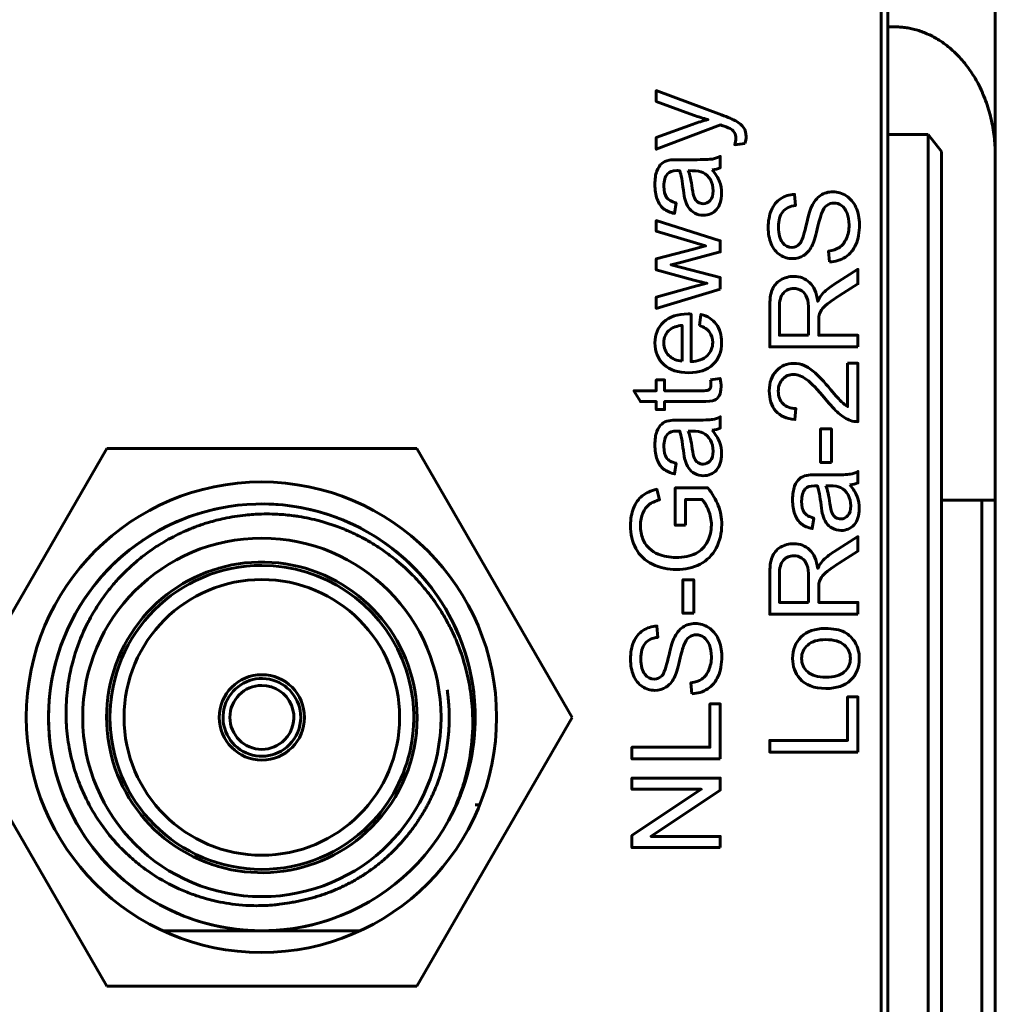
# Model space of a CAD drawing. Header units: millimetres. Extents: x -14 to 16, y -52 to 56.
# Tile 7 of 8: x 1 to 16, y 21 to 35. Entities that reach past the tile are written whole.
import ezdxf

# ---------------------------------------------------------------- set-up
doc = ezdxf.new("R2010")
doc.units = ezdxf.units.MM
doc.linetypes.add('K5LT_BASIC', pattern=[0])

# ---------------------------------------------------------------- blocks, each defined once
blk = doc.blocks.new('U0')
at = {"color": 150, "linetype": 'K5LT_BASIC', "lineweight": 60, "true_color": 0x0080ff}
for p, q in [((2.284, 29.101), (-0.026, 25.101)), ((6.902, 29.101), (2.284, 29.101)), ((9.212, 25.101), (6.902, 29.101)), ((-0.026, 25.101), (2.284, 21.101)), ((6.902, 21.101), (9.212, 25.101)), ((2.284, 21.101), (6.902, 21.101))]:
    blk.add_line(p, q, dxfattribs=at)

msp = doc.modelspace()

# ---------------------------------------------------------------- linework, layer by layer
at = {"color": 150, "linetype": 'K5LT_BASIC', "lineweight": 60, "true_color": 0x0080ff}
for p, q in [((13.91, 40.253), (13.91, 35.374)), ((15.51, 39.809), (15.51, 33.454)), ((13.81, 16.453), (13.81, 38.853)), ((14.01, 35.374), (13.91, 35.374)), ((13.91, 35.374), (13.91, 33.774)), ((14.51, 33.774), (13.91, 33.774)), ((13.91, 16.453), (13.91, 33.774)), ((14.51, 33.774), (14.51, 13.553)), ((14.71, 33.518), (14.51, 33.774)), ((14.71, 13.245), (14.71, 33.518)), ((15.51, 28.334), (15.51, 33.454)), ((14.71, 28.334), (15.31, 28.334)), ((15.31, 28.334), (15.31, -24.227)), ((15.51, 28.334), (15.31, 28.334)), ((15.51, 28.334), (15.51, -24.227)), ((7.768, 23.801), (7.835, 23.801)), ((3.12, 21.926), (4.586, 21.926)), ((4.6, 21.926), (6.054, 21.926))]:
    msp.add_line(p, q, dxfattribs=at)
for centre, radius in [((4.587, 25.103), 3.5), ((4.587, 25.103), 3.5), ((4.593, 25.101), 2.667), ((4.593, 25.101), 0.635)]:
    msp.add_circle(centre, radius, dxfattribs=at)
for radius, start, end in [(3.175, 331.0539, 286.0891), (3.175, 331.0537, 90.0393), (3.175, 100.364, 248.5714), (3.175, 114.2734, 137.1429), (3.175, 123.7588, 142.0356), (3.175, 359.8705, 54.6605), (2.311, 0, 315), (2.261, 90, 270), (2.261, 315, 90), (2.051, 90, 270), (2.051, 270, 90), (0.578, 0, 315), (0.476, 90, 270), (0.476, 315, 90), (0.578, 315, 0), (2.311, 315, 0), (0.476, 270, 315), (2.261, 270, 315), (3.175, 286.0891, 331.0538), (3.175, 248.5714, 260.1086), (3.175, 261.9554, 288.2833), (3.175, 261.9553, 268.0639), (3.175, 261.9555, 267.639), (3.175, 273.8759, 275.9823)]:
    msp.add_arc((4.593, 25.101), radius, start, end, dxfattribs=at)
msp.add_rational_spline([(14.01, 35.374), (14.889, 35.374), (15.51, 34.579), (15.51, 33.454)], [1, 0.804737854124, 0.804737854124, 1], degree=3, dxfattribs=at)
for points, knots in [([(11.782, 33.639), (11.782, 33.639), (11.632, 33.62), (11.632, 33.62), (11.642, 33.656), (11.647, 33.686), (11.647, 33.713), (11.647, 33.749), (11.641, 33.778), (11.629, 33.799), (11.617, 33.821), (11.6, 33.838), (11.579, 33.852), (11.562, 33.862), (11.522, 33.879), (11.458, 33.901), (11.449, 33.904), (11.436, 33.909), (11.419, 33.916), (11.419, 33.916), (10.463, 33.554), (10.463, 33.554), (10.463, 33.727), (10.463, 33.727), (11.013, 33.926), (11.013, 33.926), (11.083, 33.952), (11.156, 33.974), (11.233, 33.995), (11.161, 34.014), (11.089, 34.036), (11.019, 34.061), (11.019, 34.061), (10.463, 34.264), (10.463, 34.264), (10.463, 34.425), (10.463, 34.425), (11.432, 34.066), (11.432, 34.066), (11.536, 34.027), (11.608, 33.996), (11.647, 33.975), (11.7, 33.946), (11.739, 33.913), (11.764, 33.876), (11.789, 33.839), (11.801, 33.794), (11.801, 33.743), (11.801, 33.712), (11.794, 33.677), (11.782, 33.639)], [0, 0, 0, 0, 0.055556, 0.055556, 0.055556, 0.111111, 0.111111, 0.111111, 0.166667, 0.166667, 0.166667, 0.222222, 0.222222, 0.222222, 0.277778, 0.277778, 0.277778, 0.333333, 0.333333, 0.333333, 0.388889, 0.388889, 0.444444, 0.444444, 0.5, 0.5, 0.5, 0.555556, 0.555556, 0.555556, 0.611111, 0.611111, 0.611111, 0.666667, 0.666667, 0.722222, 0.722222, 0.777778, 0.777778, 0.777778, 0.833333, 0.833333, 0.833333, 0.888889, 0.888889, 0.888889, 0.944444, 0.944444, 0.944444, 1, 1, 1, 1]), ([(11.296, 33.248), (11.347, 33.188), (11.383, 33.13), (11.404, 33.075), (11.425, 33.019), (11.436, 32.96), (11.436, 32.896), (11.436, 32.792), (11.41, 32.712), (11.359, 32.655), (11.309, 32.599), (11.244, 32.571), (11.164, 32.571), (11.118, 32.571), (11.075, 32.582), (11.037, 32.603), (10.998, 32.624), (10.968, 32.652), (10.944, 32.686), (10.921, 32.721), (10.903, 32.759), (10.892, 32.802), (10.883, 32.834), (10.875, 32.882), (10.867, 32.946), (10.852, 33.076), (10.833, 33.173), (10.812, 33.234), (10.79, 33.235), (10.776, 33.235), (10.77, 33.235), (10.705, 33.235), (10.659, 33.22), (10.632, 33.189), (10.595, 33.148), (10.577, 33.086), (10.577, 33.005), (10.577, 32.929), (10.591, 32.873), (10.617, 32.837), (10.644, 32.8), (10.691, 32.774), (10.759, 32.756), (10.759, 32.756), (10.737, 32.598), (10.737, 32.598), (10.669, 32.613), (10.615, 32.636), (10.531, 32.702), (10.5, 32.75), (10.477, 32.812), (10.455, 32.874), (10.443, 32.947), (10.443, 33.029), (10.443, 33.11), (10.453, 33.177), (10.472, 33.228), (10.491, 33.278), (10.515, 33.316), (10.544, 33.34), (10.573, 33.364), (10.61, 33.38), (10.654, 33.39), (10.682, 33.395), (10.731, 33.398), (10.803, 33.398), (10.803, 33.398), (11.017, 33.398), (11.017, 33.398), (11.166, 33.398), (11.261, 33.402), (11.301, 33.408), (11.341, 33.415), (11.379, 33.428), (11.416, 33.448), (11.416, 33.448), (11.416, 33.279), (11.416, 33.279), (11.382, 33.263), (11.342, 33.252), (11.296, 33.248)], [0, 0, 0, 0, 0.037037, 0.037037, 0.037037, 0.074074, 0.074074, 0.074074, 0.111111, 0.111111, 0.111111, 0.148148, 0.148148, 0.148148, 0.185185, 0.185185, 0.185185, 0.222222, 0.222222, 0.222222, 0.259259, 0.259259, 0.259259, 0.296296, 0.296296, 0.296296, 0.333333, 0.333333, 0.333333, 0.37037, 0.37037, 0.37037, 0.407407, 0.407407, 0.407407, 0.444444, 0.444444, 0.444444, 0.481481, 0.481481, 0.481481, 0.518519, 0.518519, 0.518519, 0.555556, 0.555556, 0.555556, 0.592593, 0.592593, 0.62963, 0.62963, 0.62963, 0.666667, 0.666667, 0.666667, 0.703704, 0.703704, 0.703704, 0.740741, 0.740741, 0.740741, 0.777778, 0.777778, 0.777778, 0.814815, 0.814815, 0.814815, 0.851852, 0.851852, 0.851852, 0.888889, 0.888889, 0.888889, 0.925926, 0.925926, 0.925926, 0.962963, 0.962963, 0.962963, 1, 1, 1, 1]), ([(10.939, 33.235), (10.962, 33.176), (10.983, 33.088), (10.999, 32.971), (11.009, 32.904), (11.019, 32.857), (11.043, 32.802), (11.061, 32.781), (11.083, 32.766), (11.106, 32.751), (11.132, 32.743), (11.16, 32.743), (11.202, 32.743), (11.238, 32.76), (11.295, 32.825), (11.309, 32.873), (11.309, 32.935), (11.309, 32.997), (11.296, 33.053), (11.269, 33.101), (11.242, 33.15), (11.205, 33.185), (11.158, 33.208), (11.121, 33.225), (11.068, 33.234), (10.997, 33.234), (10.997, 33.234), (10.939, 33.235), (10.939, 33.235)], [0, 0, 0, 0, 0.1, 0.1, 0.1, 0.2, 0.2, 0.3, 0.3, 0.3, 0.4, 0.4, 0.4, 0.5, 0.5, 0.6, 0.6, 0.6, 0.7, 0.7, 0.7, 0.8, 0.8, 0.8, 0.9, 0.9, 0.9, 1, 1, 1, 1]), ([(13.043, 31.876), (13.043, 31.876), (13.028, 32.039), (13.028, 32.039), (13.094, 32.047), (13.149, 32.065), (13.191, 32.094), (13.233, 32.122), (13.267, 32.166), (13.294, 32.226), (13.32, 32.285), (13.333, 32.353), (13.333, 32.427), (13.333, 32.494), (13.323, 32.552), (13.303, 32.603), (13.283, 32.653), (13.256, 32.691), (13.222, 32.716), (13.187, 32.741), (13.149, 32.753), (13.109, 32.753), (13.068, 32.753), (13.032, 32.741), (13.001, 32.717), (12.971, 32.693), (12.945, 32.654), (12.924, 32.599), (12.911, 32.564), (12.889, 32.486), (12.86, 32.365), (12.831, 32.244), (12.804, 32.16), (12.778, 32.112), (12.745, 32.049), (12.704, 32.003), (12.656, 31.972), (12.607, 31.941), (12.552, 31.926), (12.492, 31.926), (12.425, 31.926), (12.363, 31.945), (12.306, 31.982), (12.248, 32.02), (12.204, 32.075), (12.174, 32.147), (12.144, 32.219), (12.13, 32.3), (12.13, 32.388), (12.13, 32.485), (12.145, 32.571), (12.177, 32.645), (12.208, 32.72), (12.254, 32.777), (12.315, 32.817), (12.376, 32.857), (12.445, 32.878), (12.522, 32.881), (12.522, 32.881), (12.535, 32.715), (12.535, 32.715), (12.452, 32.706), (12.389, 32.675), (12.347, 32.624), (12.305, 32.572), (12.284, 32.496), (12.284, 32.395), (12.284, 32.29), (12.303, 32.213), (12.341, 32.165), (12.38, 32.117), (12.426, 32.093), (12.481, 32.093), (12.528, 32.093), (12.567, 32.11), (12.597, 32.144), (12.628, 32.177), (12.659, 32.265), (12.691, 32.406), (12.723, 32.547), (12.751, 32.644), (12.775, 32.697), (12.81, 32.773), (12.854, 32.829), (12.908, 32.866), (12.962, 32.902), (13.024, 32.92), (13.094, 32.92), (13.164, 32.92), (13.23, 32.9), (13.292, 32.86), (13.353, 32.82), (13.401, 32.763), (13.436, 32.688), (13.47, 32.613), (13.487, 32.529), (13.487, 32.435), (13.487, 32.316), (13.47, 32.217), (13.435, 32.137), (13.4, 32.057), (13.348, 31.994), (13.279, 31.948), (13.209, 31.903), (13.131, 31.879), (13.043, 31.876)], [0, 0, 0, 0, 0.028571, 0.028571, 0.028571, 0.057143, 0.057143, 0.057143, 0.085714, 0.085714, 0.085714, 0.114286, 0.114286, 0.114286, 0.142857, 0.142857, 0.142857, 0.171429, 0.171429, 0.171429, 0.2, 0.2, 0.2, 0.228571, 0.228571, 0.228571, 0.257143, 0.257143, 0.257143, 0.285714, 0.285714, 0.285714, 0.314286, 0.314286, 0.314286, 0.342857, 0.342857, 0.342857, 0.371429, 0.371429, 0.371429, 0.4, 0.4, 0.4, 0.428571, 0.428571, 0.428571, 0.457143, 0.457143, 0.457143, 0.485714, 0.485714, 0.485714, 0.514286, 0.514286, 0.514286, 0.542857, 0.542857, 0.542857, 0.571429, 0.571429, 0.571429, 0.6, 0.6, 0.6, 0.628571, 0.628571, 0.628571, 0.657143, 0.657143, 0.657143, 0.685714, 0.685714, 0.685714, 0.714286, 0.714286, 0.714286, 0.742857, 0.742857, 0.742857, 0.771429, 0.771429, 0.771429, 0.8, 0.8, 0.8, 0.828571, 0.828571, 0.828571, 0.857143, 0.857143, 0.857143, 0.885714, 0.885714, 0.885714, 0.914286, 0.914286, 0.914286, 0.942857, 0.942857, 0.942857, 0.971429, 0.971429, 0.971429, 1, 1, 1, 1]), ([(11.416, 31.473), (11.416, 31.473), (10.463, 31.185), (10.463, 31.185), (10.463, 31.354), (10.463, 31.354), (11.013, 31.505), (11.013, 31.505), (11.218, 31.559), (11.218, 31.559), (11.207, 31.561), (11.142, 31.578), (11.021, 31.608), (11.021, 31.608), (10.463, 31.759), (10.463, 31.759), (10.463, 31.925), (10.463, 31.925), (11.016, 32.068), (11.016, 32.068), (11.198, 32.115), (11.198, 32.115), (11.014, 32.17), (11.014, 32.17), (10.463, 32.334), (10.463, 32.334), (10.463, 32.491), (10.463, 32.491), (11.416, 32.192), (11.416, 32.192), (11.416, 32.025), (11.416, 32.025), (10.846, 31.874), (10.846, 31.874), (10.683, 31.836), (10.683, 31.836), (11.416, 31.643), (11.416, 31.643), (11.416, 31.473), (11.416, 31.473)], [0, 0, 0, 0, 0.055556, 0.055556, 0.111111, 0.111111, 0.166667, 0.166667, 0.222222, 0.222222, 0.222222, 0.277778, 0.277778, 0.277778, 0.333333, 0.333333, 0.388889, 0.388889, 0.444444, 0.444444, 0.5, 0.5, 0.555556, 0.555556, 0.611111, 0.611111, 0.666667, 0.666667, 0.722222, 0.722222, 0.777778, 0.777778, 0.833333, 0.833333, 0.888889, 0.888889, 0.944444, 0.944444, 1, 1, 1, 1]), ([(13.465, 30.612), (13.465, 30.612), (12.152, 30.612), (12.152, 30.612), (12.152, 31.194), (12.152, 31.194), (12.152, 31.311), (12.163, 31.4), (12.187, 31.461), (12.211, 31.522), (12.252, 31.571), (12.371, 31.643), (12.437, 31.661), (12.51, 31.661), (12.603, 31.661), (12.681, 31.631), (12.809, 31.511), (12.85, 31.418), (12.867, 31.292), (12.889, 31.338), (12.911, 31.373), (12.932, 31.397), (12.979, 31.447), (13.037, 31.495), (13.107, 31.54), (13.107, 31.54), (13.465, 31.767), (13.465, 31.767), (13.465, 31.55), (13.465, 31.55), (13.192, 31.377), (13.192, 31.377), (13.112, 31.326), (13.052, 31.284), (13.01, 31.252), (12.968, 31.219), (12.939, 31.189), (12.923, 31.163), (12.906, 31.138), (12.894, 31.111), (12.888, 31.084), (12.884, 31.065), (12.882, 31.032), (12.882, 30.988), (12.882, 30.988), (12.882, 30.786), (12.882, 30.786), (13.465, 30.786), (13.465, 30.786), (13.465, 30.612), (13.465, 30.612)], [0, 0, 0, 0, 0.052632, 0.052632, 0.105263, 0.105263, 0.105263, 0.157895, 0.157895, 0.157895, 0.210526, 0.210526, 0.263158, 0.263158, 0.263158, 0.315789, 0.315789, 0.368421, 0.368421, 0.368421, 0.421053, 0.421053, 0.421053, 0.473684, 0.473684, 0.473684, 0.526316, 0.526316, 0.578947, 0.578947, 0.631579, 0.631579, 0.631579, 0.684211, 0.684211, 0.684211, 0.736842, 0.736842, 0.736842, 0.789474, 0.789474, 0.789474, 0.842105, 0.842105, 0.842105, 0.894737, 0.894737, 0.947368, 0.947368, 1, 1, 1, 1]), ([(12.731, 30.786), (12.731, 30.786), (12.731, 31.159), (12.731, 31.159), (12.731, 31.239), (12.723, 31.301), (12.706, 31.345), (12.69, 31.39), (12.664, 31.424), (12.628, 31.447), (12.591, 31.47), (12.552, 31.482), (12.51, 31.482), (12.448, 31.482), (12.396, 31.459), (12.356, 31.414), (12.316, 31.369), (12.296, 31.298), (12.296, 31.202), (12.296, 31.202), (12.296, 30.786), (12.296, 30.786), (12.731, 30.786), (12.731, 30.786)], [0, 0, 0, 0, 0.125, 0.125, 0.125, 0.25, 0.25, 0.25, 0.375, 0.375, 0.375, 0.5, 0.5, 0.5, 0.625, 0.625, 0.625, 0.75, 0.75, 0.75, 0.875, 0.875, 1, 1, 1, 1]), ([(11.107, 30.93), (11.107, 30.93), (11.129, 31.097), (11.129, 31.097), (11.226, 31.071), (11.302, 31.023), (11.355, 30.952), (11.409, 30.881), (11.436, 30.79), (11.436, 30.68), (11.436, 30.541), (11.393, 30.431), (11.307, 30.35), (11.222, 30.268), (11.102, 30.228), (10.947, 30.228), (10.788, 30.228), (10.664, 30.269), (10.576, 30.351), (10.487, 30.433), (10.443, 30.54), (10.443, 30.671), (10.443, 30.798), (10.486, 30.902), (10.659, 31.062), (10.781, 31.103), (10.938, 31.103), (10.947, 31.103), (10.962, 31.103), (10.981, 31.102), (10.981, 31.102), (10.981, 30.393), (10.981, 30.393), (11.085, 30.399), (11.165, 30.428), (11.221, 30.482), (11.276, 30.534), (11.304, 30.601), (11.304, 30.68), (11.304, 30.739), (11.288, 30.789), (11.257, 30.831), (11.226, 30.873), (11.176, 30.906), (11.107, 30.93)], [0, 0, 0, 0, 0.066667, 0.066667, 0.066667, 0.133333, 0.133333, 0.133333, 0.2, 0.2, 0.2, 0.266667, 0.266667, 0.266667, 0.333333, 0.333333, 0.333333, 0.4, 0.4, 0.4, 0.466667, 0.466667, 0.466667, 0.533333, 0.533333, 0.6, 0.6, 0.6, 0.666667, 0.666667, 0.666667, 0.733333, 0.733333, 0.733333, 0.8, 0.8, 0.8, 0.866667, 0.866667, 0.866667, 0.933333, 0.933333, 0.933333, 1, 1, 1, 1]), ([(10.849, 30.402), (10.849, 30.402), (10.849, 30.932), (10.849, 30.932), (10.769, 30.925), (10.709, 30.905), (10.669, 30.871), (10.607, 30.82), (10.575, 30.754), (10.575, 30.672), (10.575, 30.598), (10.6, 30.536), (10.65, 30.486), (10.699, 30.435), (10.766, 30.408), (10.849, 30.402)], [0, 0, 0, 0, 0.2, 0.2, 0.2, 0.4, 0.4, 0.4, 0.6, 0.6, 0.6, 0.8, 0.8, 0.8, 1, 1, 1, 1]), ([(13.311, 30.37), (13.311, 30.37), (13.465, 30.37), (13.465, 30.37), (13.465, 29.5), (13.465, 29.5), (13.426, 29.499), (13.389, 29.505), (13.353, 29.519), (13.294, 29.541), (13.235, 29.577), (13.178, 29.626), (13.121, 29.676), (13.055, 29.746), (12.98, 29.837), (12.863, 29.98), (12.77, 30.076), (12.702, 30.127), (12.633, 30.177), (12.569, 30.203), (12.507, 30.203), (12.443, 30.203), (12.39, 30.18), (12.346, 30.134), (12.302, 30.088), (12.28, 30.028), (12.28, 29.954), (12.28, 29.877), (12.303, 29.814), (12.35, 29.767), (12.396, 29.721), (12.46, 29.697), (12.542, 29.696), (12.542, 29.696), (12.526, 29.531), (12.526, 29.531), (12.402, 29.543), (12.308, 29.585), (12.243, 29.659), (12.178, 29.734), (12.146, 29.833), (12.146, 29.958), (12.146, 30.084), (12.181, 30.184), (12.251, 30.257), (12.321, 30.331), (12.408, 30.368), (12.511, 30.368), (12.564, 30.368), (12.615, 30.357), (12.666, 30.335), (12.717, 30.314), (12.771, 30.278), (12.827, 30.228), (12.883, 30.178), (12.96, 30.095), (13.058, 29.98), (13.139, 29.883), (13.194, 29.821), (13.223, 29.793), (13.252, 29.766), (13.282, 29.743), (13.311, 29.725), (13.311, 29.725), (13.311, 30.37), (13.311, 30.37)], [0, 0, 0, 0, 0.045455, 0.045455, 0.090909, 0.090909, 0.090909, 0.136364, 0.136364, 0.136364, 0.181818, 0.181818, 0.181818, 0.227273, 0.227273, 0.227273, 0.272727, 0.272727, 0.272727, 0.318182, 0.318182, 0.318182, 0.363636, 0.363636, 0.363636, 0.409091, 0.409091, 0.409091, 0.454545, 0.454545, 0.454545, 0.5, 0.5, 0.5, 0.545455, 0.545455, 0.545455, 0.590909, 0.590909, 0.590909, 0.636364, 0.636364, 0.636364, 0.681818, 0.681818, 0.681818, 0.727273, 0.727273, 0.727273, 0.772727, 0.772727, 0.772727, 0.818182, 0.818182, 0.818182, 0.863636, 0.863636, 0.863636, 0.909091, 0.909091, 0.909091, 0.954545, 0.954545, 0.954545, 1, 1, 1, 1]), ([(11.272, 30.122), (11.272, 30.122), (11.414, 30.144), (11.414, 30.144), (11.424, 30.098), (11.428, 30.058), (11.428, 30.022), (11.428, 29.964), (11.419, 29.919), (11.401, 29.886), (11.382, 29.854), (11.358, 29.832), (11.328, 29.818), (11.297, 29.805), (11.234, 29.799), (11.137, 29.799), (11.137, 29.799), (10.588, 29.799), (10.588, 29.799), (10.588, 29.68), (10.588, 29.68), (10.463, 29.68), (10.463, 29.68), (10.463, 29.799), (10.463, 29.799), (10.228, 29.799), (10.228, 29.799), (10.131, 29.96), (10.131, 29.96), (10.463, 29.96), (10.463, 29.96), (10.463, 30.122), (10.463, 30.122), (10.588, 30.122), (10.588, 30.122), (10.588, 29.96), (10.588, 29.96), (11.146, 29.96), (11.146, 29.96), (11.192, 29.96), (11.222, 29.963), (11.235, 29.969), (11.248, 29.974), (11.259, 29.983), (11.266, 29.996), (11.274, 30.009), (11.278, 30.028), (11.278, 30.051), (11.278, 30.069), (11.276, 30.093), (11.272, 30.122)], [0, 0, 0, 0, 0.05, 0.05, 0.05, 0.1, 0.1, 0.1, 0.15, 0.15, 0.15, 0.2, 0.2, 0.2, 0.25, 0.25, 0.25, 0.3, 0.3, 0.35, 0.35, 0.4, 0.4, 0.45, 0.45, 0.5, 0.5, 0.55, 0.55, 0.6, 0.6, 0.65, 0.65, 0.7, 0.7, 0.75, 0.75, 0.8, 0.8, 0.8, 0.85, 0.85, 0.85, 0.9, 0.9, 0.9, 0.95, 0.95, 0.95, 1, 1, 1, 1]), ([(11.296, 29.373), (11.347, 29.313), (11.383, 29.255), (11.404, 29.2), (11.425, 29.145), (11.436, 29.085), (11.436, 29.022), (11.436, 28.917), (11.41, 28.837), (11.359, 28.78), (11.309, 28.724), (11.244, 28.696), (11.164, 28.696), (11.118, 28.696), (11.075, 28.707), (11.037, 28.728), (10.998, 28.749), (10.968, 28.777), (10.944, 28.811), (10.921, 28.846), (10.903, 28.884), (10.892, 28.928), (10.883, 28.959), (10.875, 29.007), (10.867, 29.071), (10.852, 29.201), (10.833, 29.298), (10.812, 29.359), (10.79, 29.36), (10.776, 29.36), (10.77, 29.36), (10.705, 29.36), (10.659, 29.345), (10.632, 29.314), (10.595, 29.273), (10.577, 29.212), (10.577, 29.13), (10.577, 29.054), (10.591, 28.998), (10.617, 28.962), (10.644, 28.925), (10.691, 28.899), (10.759, 28.881), (10.759, 28.881), (10.737, 28.724), (10.737, 28.724), (10.669, 28.738), (10.615, 28.762), (10.531, 28.828), (10.5, 28.875), (10.477, 28.938), (10.455, 29), (10.443, 29.072), (10.443, 29.154), (10.443, 29.235), (10.453, 29.302), (10.472, 29.353), (10.491, 29.404), (10.515, 29.441), (10.544, 29.465), (10.573, 29.489), (10.61, 29.506), (10.654, 29.515), (10.682, 29.521), (10.731, 29.523), (10.803, 29.523), (10.803, 29.523), (11.017, 29.523), (11.017, 29.523), (11.166, 29.523), (11.261, 29.527), (11.301, 29.533), (11.341, 29.54), (11.379, 29.553), (11.416, 29.573), (11.416, 29.573), (11.416, 29.404), (11.416, 29.404), (11.382, 29.388), (11.342, 29.378), (11.296, 29.373)], [0, 0, 0, 0, 0.037037, 0.037037, 0.037037, 0.074074, 0.074074, 0.074074, 0.111111, 0.111111, 0.111111, 0.148148, 0.148148, 0.148148, 0.185185, 0.185185, 0.185185, 0.222222, 0.222222, 0.222222, 0.259259, 0.259259, 0.259259, 0.296296, 0.296296, 0.296296, 0.333333, 0.333333, 0.333333, 0.37037, 0.37037, 0.37037, 0.407407, 0.407407, 0.407407, 0.444444, 0.444444, 0.444444, 0.481481, 0.481481, 0.481481, 0.518519, 0.518519, 0.518519, 0.555556, 0.555556, 0.555556, 0.592593, 0.592593, 0.62963, 0.62963, 0.62963, 0.666667, 0.666667, 0.666667, 0.703704, 0.703704, 0.703704, 0.740741, 0.740741, 0.740741, 0.777778, 0.777778, 0.777778, 0.814815, 0.814815, 0.814815, 0.851852, 0.851852, 0.851852, 0.888889, 0.888889, 0.888889, 0.925926, 0.925926, 0.925926, 0.962963, 0.962963, 0.962963, 1, 1, 1, 1]), ([(10.939, 29.36), (10.962, 29.301), (10.983, 29.213), (10.999, 29.096), (11.009, 29.029), (11.019, 28.982), (11.043, 28.927), (11.061, 28.906), (11.083, 28.891), (11.106, 28.876), (11.132, 28.869), (11.16, 28.869), (11.202, 28.869), (11.238, 28.885), (11.295, 28.95), (11.309, 28.998), (11.309, 29.061), (11.309, 29.123), (11.296, 29.178), (11.269, 29.227), (11.242, 29.275), (11.205, 29.311), (11.158, 29.333), (11.121, 29.351), (11.068, 29.359), (10.997, 29.359), (10.997, 29.359), (10.939, 29.36), (10.939, 29.36)], [0, 0, 0, 0, 0.1, 0.1, 0.1, 0.2, 0.2, 0.3, 0.3, 0.3, 0.4, 0.4, 0.4, 0.5, 0.5, 0.6, 0.6, 0.6, 0.7, 0.7, 0.7, 0.8, 0.8, 0.8, 0.9, 0.9, 0.9, 1, 1, 1, 1]), ([(13.071, 28.893), (13.071, 28.893), (12.909, 28.893), (12.909, 28.893), (12.909, 29.392), (12.909, 29.392), (13.071, 29.392), (13.071, 29.392), (13.071, 28.893), (13.071, 28.893)], [0, 0, 0, 0, 0.25, 0.25, 0.5, 0.5, 0.75, 0.75, 1, 1, 1, 1]), ([(13.346, 28.559), (13.397, 28.499), (13.433, 28.441), (13.454, 28.386), (13.475, 28.33), (13.485, 28.271), (13.485, 28.207), (13.485, 28.103), (13.46, 28.023), (13.409, 27.966), (13.358, 27.91), (13.293, 27.882), (13.214, 27.882), (13.167, 27.882), (13.125, 27.893), (13.086, 27.914), (13.048, 27.935), (13.017, 27.963), (12.994, 27.997), (12.971, 28.032), (12.953, 28.07), (12.941, 28.113), (12.933, 28.145), (12.925, 28.193), (12.917, 28.257), (12.901, 28.387), (12.883, 28.484), (12.861, 28.545), (12.839, 28.546), (12.825, 28.546), (12.82, 28.546), (12.754, 28.546), (12.708, 28.531), (12.681, 28.5), (12.645, 28.459), (12.627, 28.397), (12.627, 28.316), (12.627, 28.24), (12.64, 28.184), (12.667, 28.148), (12.693, 28.111), (12.74, 28.085), (12.808, 28.067), (12.808, 28.067), (12.786, 27.909), (12.786, 27.909), (12.719, 27.924), (12.664, 27.947), (12.581, 28.013), (12.549, 28.061), (12.526, 28.123), (12.504, 28.185), (12.493, 28.258), (12.493, 28.34), (12.493, 28.421), (12.502, 28.488), (12.521, 28.539), (12.541, 28.589), (12.565, 28.627), (12.594, 28.651), (12.623, 28.675), (12.659, 28.691), (12.704, 28.701), (12.731, 28.706), (12.781, 28.709), (12.852, 28.709), (12.852, 28.709), (13.066, 28.709), (13.066, 28.709), (13.215, 28.709), (13.31, 28.713), (13.35, 28.719), (13.39, 28.726), (13.428, 28.739), (13.465, 28.759), (13.465, 28.759), (13.465, 28.59), (13.465, 28.59), (13.431, 28.574), (13.391, 28.563), (13.346, 28.559)], [0, 0, 0, 0, 0.037037, 0.037037, 0.037037, 0.074074, 0.074074, 0.074074, 0.111111, 0.111111, 0.111111, 0.148148, 0.148148, 0.148148, 0.185185, 0.185185, 0.185185, 0.222222, 0.222222, 0.222222, 0.259259, 0.259259, 0.259259, 0.296296, 0.296296, 0.296296, 0.333333, 0.333333, 0.333333, 0.37037, 0.37037, 0.37037, 0.407407, 0.407407, 0.407407, 0.444444, 0.444444, 0.444444, 0.481481, 0.481481, 0.481481, 0.518519, 0.518519, 0.518519, 0.555556, 0.555556, 0.555556, 0.592593, 0.592593, 0.62963, 0.62963, 0.62963, 0.666667, 0.666667, 0.666667, 0.703704, 0.703704, 0.703704, 0.740741, 0.740741, 0.740741, 0.777778, 0.777778, 0.777778, 0.814815, 0.814815, 0.814815, 0.851852, 0.851852, 0.851852, 0.888889, 0.888889, 0.888889, 0.925926, 0.925926, 0.925926, 0.962963, 0.962963, 0.962963, 1, 1, 1, 1]), ([(10.9, 27.959), (10.9, 27.959), (10.746, 27.959), (10.746, 27.959), (10.746, 28.515), (10.746, 28.515), (11.233, 28.515), (11.233, 28.515), (11.301, 28.429), (11.352, 28.341), (11.386, 28.251), (11.421, 28.16), (11.438, 28.067), (11.438, 27.971), (11.438, 27.842), (11.41, 27.725), (11.355, 27.62), (11.3, 27.514), (11.22, 27.435), (11.115, 27.381), (11.011, 27.327), (10.894, 27.3), (10.765, 27.3), (10.637, 27.3), (10.518, 27.327), (10.407, 27.38), (10.297, 27.434), (10.214, 27.511), (10.161, 27.611), (10.107, 27.711), (10.08, 27.827), (10.08, 27.958), (10.08, 28.052), (10.095, 28.138), (10.126, 28.215), (10.157, 28.292), (10.2, 28.352), (10.255, 28.396), (10.31, 28.439), (10.382, 28.472), (10.47, 28.495), (10.47, 28.495), (10.513, 28.338), (10.513, 28.338), (10.446, 28.318), (10.393, 28.294), (10.355, 28.265), (10.317, 28.235), (10.286, 28.194), (10.263, 28.139), (10.24, 28.085), (10.229, 28.025), (10.229, 27.959), (10.229, 27.879), (10.241, 27.811), (10.265, 27.753), (10.289, 27.695), (10.321, 27.649), (10.361, 27.613), (10.4, 27.577), (10.444, 27.55), (10.491, 27.53), (10.572, 27.497), (10.66, 27.48), (10.755, 27.48), (10.873, 27.48), (10.971, 27.5), (11.05, 27.54), (11.129, 27.581), (11.188, 27.639), (11.226, 27.716), (11.264, 27.793), (11.284, 27.875), (11.284, 27.961), (11.284, 28.037), (11.269, 28.11), (11.24, 28.181), (11.211, 28.253), (11.18, 28.307), (11.146, 28.344), (11.146, 28.344), (10.9, 28.344), (10.9, 28.344), (10.9, 27.959), (10.9, 27.959)], [0, 0, 0, 0, 0.034483, 0.034483, 0.068966, 0.068966, 0.103448, 0.103448, 0.103448, 0.137931, 0.137931, 0.137931, 0.172414, 0.172414, 0.172414, 0.206897, 0.206897, 0.206897, 0.241379, 0.241379, 0.241379, 0.275862, 0.275862, 0.275862, 0.310345, 0.310345, 0.310345, 0.344828, 0.344828, 0.344828, 0.37931, 0.37931, 0.37931, 0.413793, 0.413793, 0.413793, 0.448276, 0.448276, 0.448276, 0.482759, 0.482759, 0.482759, 0.517241, 0.517241, 0.517241, 0.551724, 0.551724, 0.551724, 0.586207, 0.586207, 0.586207, 0.62069, 0.62069, 0.62069, 0.655172, 0.655172, 0.655172, 0.689655, 0.689655, 0.689655, 0.724138, 0.724138, 0.724138, 0.758621, 0.758621, 0.758621, 0.793103, 0.793103, 0.793103, 0.827586, 0.827586, 0.827586, 0.862069, 0.862069, 0.862069, 0.896552, 0.896552, 0.896552, 0.931034, 0.931034, 0.931034, 0.965517, 0.965517, 1, 1, 1, 1]), ([(12.988, 28.546), (13.012, 28.487), (13.032, 28.399), (13.049, 28.282), (13.058, 28.215), (13.069, 28.168), (13.093, 28.113), (13.11, 28.092), (13.133, 28.077), (13.156, 28.062), (13.181, 28.054), (13.209, 28.054), (13.252, 28.054), (13.287, 28.071), (13.344, 28.136), (13.359, 28.184), (13.359, 28.246), (13.359, 28.308), (13.345, 28.364), (13.318, 28.412), (13.291, 28.461), (13.254, 28.496), (13.207, 28.519), (13.171, 28.536), (13.117, 28.545), (13.047, 28.545), (13.047, 28.545), (12.988, 28.546), (12.988, 28.546)], [0, 0, 0, 0, 0.1, 0.1, 0.1, 0.2, 0.2, 0.3, 0.3, 0.3, 0.4, 0.4, 0.4, 0.5, 0.5, 0.6, 0.6, 0.6, 0.7, 0.7, 0.7, 0.8, 0.8, 0.8, 0.9, 0.9, 0.9, 1, 1, 1, 1]), ([(3.065, 27.668), (3.157, 27.725), (3.299, 27.804), (3.471, 27.882), (3.571, 27.922), (3.646, 27.951), (3.722, 27.977), (3.85, 28.017), (4.058, 28.07), (4.322, 28.112), (4.561, 28.128), (4.721, 28.128), (4.88, 28.121), (5.012, 28.109), (5.169, 28.086), (5.299, 28.062), (5.528, 28.007), (5.726, 27.94), (5.944, 27.847), (6.093, 27.774), (6.273, 27.67), (6.44, 27.558), (6.633, 27.41), (6.828, 27.232), (6.978, 27.066), (7.087, 26.932), (7.167, 26.824), (7.27, 26.669), (7.353, 26.525), (7.443, 26.348), (7.557, 26.087), (7.665, 25.723), (7.714, 25.395), (7.738, 25.066), (7.731, 24.811), (7.685, 24.459), (7.629, 24.207), (7.539, 23.936), (7.459, 23.741), (7.399, 23.618), (7.371, 23.564)], [0, 0, 0, 0, 1.645392, 2.475554, 2.884153, 3.290995, 3.702675, 4.117387, 5.340369, 6.974384, 8.197067, 9.009137, 9.413978, 10.626364, 11.031961, 11.842947, 12.635163, 14.62763, 15.029694, 16.250982, 17.170604, 18.19393, 19.321436, 20.882227, 22.217667, 22.744758, 23.512953, 24.282871, 25.579901, 26.050304, 27.314519, 29.931689, 31.827852, 32.362576, 34.97251, 35.71273, 37.784216, 38.904699, 40.072367, 41, 41, 41, 41]), ([(13.465, 26.636), (13.465, 26.636), (12.152, 26.636), (12.152, 26.636), (12.152, 27.218), (12.152, 27.218), (12.152, 27.335), (12.163, 27.424), (12.187, 27.485), (12.211, 27.546), (12.252, 27.595), (12.371, 27.667), (12.437, 27.685), (12.51, 27.685), (12.603, 27.685), (12.681, 27.655), (12.809, 27.535), (12.85, 27.442), (12.867, 27.316), (12.889, 27.362), (12.911, 27.397), (12.932, 27.421), (12.979, 27.471), (13.037, 27.519), (13.107, 27.564), (13.107, 27.564), (13.465, 27.791), (13.465, 27.791), (13.465, 27.574), (13.465, 27.574), (13.192, 27.401), (13.192, 27.401), (13.112, 27.35), (13.052, 27.308), (13.01, 27.276), (12.968, 27.243), (12.939, 27.213), (12.923, 27.187), (12.906, 27.162), (12.894, 27.135), (12.888, 27.108), (12.884, 27.089), (12.882, 27.056), (12.882, 27.012), (12.882, 27.012), (12.882, 26.81), (12.882, 26.81), (13.465, 26.81), (13.465, 26.81), (13.465, 26.636), (13.465, 26.636)], [0, 0, 0, 0, 0.052632, 0.052632, 0.105263, 0.105263, 0.105263, 0.157895, 0.157895, 0.157895, 0.210526, 0.210526, 0.263158, 0.263158, 0.263158, 0.315789, 0.315789, 0.368421, 0.368421, 0.368421, 0.421053, 0.421053, 0.421053, 0.473684, 0.473684, 0.473684, 0.526316, 0.526316, 0.578947, 0.578947, 0.631579, 0.631579, 0.631579, 0.684211, 0.684211, 0.684211, 0.736842, 0.736842, 0.736842, 0.789474, 0.789474, 0.789474, 0.842105, 0.842105, 0.842105, 0.894737, 0.894737, 0.947368, 0.947368, 1, 1, 1, 1]), ([(5.005, 22.341), (4.956, 22.333), (4.881, 22.322), (4.717, 22.304), (4.549, 22.297), (4.339, 22.303), (4.158, 22.321), (3.976, 22.351), (3.807, 22.39), (3.635, 22.441), (3.382, 22.534), (3.094, 22.678), (2.819, 22.866), (2.652, 23.006), (2.541, 23.11), (2.45, 23.203), (2.324, 23.345), (2.153, 23.571), (1.99, 23.85), (1.883, 24.097), (1.793, 24.35), (1.737, 24.57), (1.699, 24.817), (1.679, 25.027), (1.676, 25.309), (1.707, 25.617), (1.762, 25.874), (1.842, 26.155), (1.93, 26.37), (2.037, 26.576), (2.121, 26.724), (2.22, 26.872), (2.338, 27.026), (2.486, 27.2), (2.68, 27.387), (2.89, 27.553), (3.008, 27.632), (3.065, 27.668)], [0, 0, 0, 0, 0.721313, 1.08197, 2.364829, 3.126804, 4.089378, 4.971915, 5.774555, 6.577323, 7.540415, 9.625845, 11.186917, 12.304258, 12.741584, 13.37552, 14.165881, 15.46381, 17.424345, 18.787051, 19.313358, 21.274237, 22.038251, 22.886299, 24.288667, 26.087654, 27.309639, 28.048983, 30.268953, 30.637663, 31.373449, 32.704072, 33.178149, 34.164953, 35.969747, 37.030782, 38, 38, 38, 38]), ([(12.731, 26.81), (12.731, 26.81), (12.731, 27.183), (12.731, 27.183), (12.731, 27.263), (12.723, 27.325), (12.706, 27.369), (12.69, 27.414), (12.664, 27.448), (12.628, 27.471), (12.591, 27.494), (12.552, 27.506), (12.51, 27.506), (12.448, 27.506), (12.396, 27.483), (12.356, 27.438), (12.316, 27.393), (12.296, 27.322), (12.296, 27.226), (12.296, 27.226), (12.296, 26.81), (12.296, 26.81), (12.731, 26.81), (12.731, 26.81)], [0, 0, 0, 0, 0.125, 0.125, 0.125, 0.25, 0.25, 0.25, 0.375, 0.375, 0.375, 0.5, 0.5, 0.5, 0.625, 0.625, 0.625, 0.75, 0.75, 0.75, 0.875, 0.875, 1, 1, 1, 1]), ([(11.021, 26.649), (11.021, 26.649), (10.86, 26.649), (10.86, 26.649), (10.86, 27.148), (10.86, 27.148), (11.021, 27.148), (11.021, 27.148), (11.021, 26.649), (11.021, 26.649)], [0, 0, 0, 0, 0.25, 0.25, 0.5, 0.5, 0.75, 0.75, 1, 1, 1, 1]), ([(10.994, 25.453), (10.994, 25.453), (10.979, 25.616), (10.979, 25.616), (11.045, 25.624), (11.099, 25.642), (11.142, 25.671), (11.184, 25.699), (11.218, 25.743), (11.244, 25.803), (11.27, 25.862), (11.284, 25.929), (11.284, 26.004), (11.284, 26.07), (11.274, 26.129), (11.254, 26.18), (11.234, 26.23), (11.207, 26.268), (11.172, 26.293), (11.138, 26.317), (11.1, 26.33), (11.06, 26.33), (11.019, 26.33), (10.983, 26.318), (10.952, 26.294), (10.921, 26.27), (10.896, 26.231), (10.875, 26.176), (10.861, 26.141), (10.84, 26.063), (10.811, 25.942), (10.782, 25.821), (10.755, 25.737), (10.729, 25.689), (10.696, 25.626), (10.655, 25.579), (10.606, 25.549), (10.558, 25.518), (10.503, 25.503), (10.443, 25.503), (10.376, 25.503), (10.314, 25.522), (10.257, 25.559), (10.199, 25.597), (10.155, 25.652), (10.125, 25.724), (10.095, 25.796), (10.08, 25.877), (10.08, 25.965), (10.08, 26.062), (10.096, 26.148), (10.127, 26.222), (10.158, 26.297), (10.205, 26.354), (10.266, 26.394), (10.327, 26.434), (10.396, 26.455), (10.473, 26.458), (10.473, 26.458), (10.486, 26.291), (10.486, 26.291), (10.403, 26.283), (10.34, 26.252), (10.298, 26.201), (10.255, 26.149), (10.234, 26.073), (10.234, 25.972), (10.234, 25.866), (10.253, 25.79), (10.292, 25.742), (10.331, 25.694), (10.377, 25.67), (10.431, 25.67), (10.478, 25.67), (10.517, 25.687), (10.548, 25.721), (10.578, 25.754), (10.61, 25.841), (10.641, 25.983), (10.674, 26.124), (10.701, 26.221), (10.725, 26.273), (10.76, 26.35), (10.805, 26.406), (10.859, 26.442), (10.913, 26.479), (10.975, 26.497), (11.045, 26.497), (11.115, 26.497), (11.18, 26.477), (11.242, 26.437), (11.304, 26.397), (11.352, 26.34), (11.386, 26.265), (11.421, 26.19), (11.438, 26.106), (11.438, 26.012), (11.438, 25.893), (11.42, 25.794), (11.386, 25.714), (11.351, 25.634), (11.299, 25.571), (11.229, 25.525), (11.16, 25.479), (11.081, 25.456), (10.994, 25.453)], [0, 0, 0, 0, 0.028571, 0.028571, 0.028571, 0.057143, 0.057143, 0.057143, 0.085714, 0.085714, 0.085714, 0.114286, 0.114286, 0.114286, 0.142857, 0.142857, 0.142857, 0.171429, 0.171429, 0.171429, 0.2, 0.2, 0.2, 0.228571, 0.228571, 0.228571, 0.257143, 0.257143, 0.257143, 0.285714, 0.285714, 0.285714, 0.314286, 0.314286, 0.314286, 0.342857, 0.342857, 0.342857, 0.371429, 0.371429, 0.371429, 0.4, 0.4, 0.4, 0.428571, 0.428571, 0.428571, 0.457143, 0.457143, 0.457143, 0.485714, 0.485714, 0.485714, 0.514286, 0.514286, 0.514286, 0.542857, 0.542857, 0.542857, 0.571429, 0.571429, 0.571429, 0.6, 0.6, 0.6, 0.628571, 0.628571, 0.628571, 0.657143, 0.657143, 0.657143, 0.685714, 0.685714, 0.685714, 0.714286, 0.714286, 0.714286, 0.742857, 0.742857, 0.742857, 0.771429, 0.771429, 0.771429, 0.8, 0.8, 0.8, 0.828571, 0.828571, 0.828571, 0.857143, 0.857143, 0.857143, 0.885714, 0.885714, 0.885714, 0.914286, 0.914286, 0.914286, 0.942857, 0.942857, 0.942857, 0.971429, 0.971429, 0.971429, 1, 1, 1, 1]), ([(12.989, 25.531), (12.813, 25.531), (12.683, 25.58), (12.598, 25.679), (12.528, 25.76), (12.493, 25.86), (12.493, 25.978), (12.493, 26.108), (12.536, 26.215), (12.621, 26.299), (12.706, 26.381), (12.825, 26.423), (12.975, 26.423), (13.098, 26.423), (13.194, 26.405), (13.334, 26.331), (13.388, 26.278), (13.427, 26.207), (13.466, 26.137), (13.485, 26.061), (13.485, 25.978), (13.485, 25.845), (13.443, 25.737), (13.357, 25.655), (13.272, 25.572), (13.149, 25.531), (12.989, 25.531)], [0, 0, 0, 0, 0.111111, 0.111111, 0.111111, 0.222222, 0.222222, 0.222222, 0.333333, 0.333333, 0.333333, 0.444444, 0.444444, 0.444444, 0.555556, 0.555556, 0.666667, 0.666667, 0.666667, 0.777778, 0.777778, 0.777778, 0.888889, 0.888889, 0.888889, 1, 1, 1, 1]), ([(12.989, 25.697), (13.111, 25.697), (13.202, 25.723), (13.262, 25.776), (13.323, 25.83), (13.353, 25.897), (13.353, 25.978), (13.353, 26.058), (13.323, 26.125), (13.262, 26.178), (13.201, 26.231), (13.108, 26.258), (12.984, 26.258), (12.867, 26.258), (12.778, 26.231), (12.717, 26.177), (12.657, 26.124), (12.627, 26.057), (12.627, 25.978), (12.627, 25.897), (12.657, 25.83), (12.717, 25.776), (12.777, 25.723), (12.868, 25.697), (12.989, 25.697)], [0, 0, 0, 0, 0.125, 0.125, 0.125, 0.25, 0.25, 0.25, 0.375, 0.375, 0.375, 0.5, 0.5, 0.5, 0.625, 0.625, 0.625, 0.75, 0.75, 0.75, 0.875, 0.875, 0.875, 1, 1, 1, 1]), ([(5.005, 22.341), (5.035, 22.347), (5.093, 22.356), (5.18, 22.374), (5.265, 22.394), (5.348, 22.416), (5.428, 22.44), (5.506, 22.465), (5.582, 22.493), (5.657, 22.522), (5.73, 22.554), (5.803, 22.587), (5.875, 22.623), (5.946, 22.66), (6.017, 22.701), (6.087, 22.744), (6.156, 22.789), (6.224, 22.837), (6.291, 22.887), (6.356, 22.938), (6.419, 22.991), (6.479, 23.045), (6.537, 23.1), (6.593, 23.156), (6.645, 23.212), (6.696, 23.269), (6.743, 23.325), (6.787, 23.38), (6.83, 23.435), (6.87, 23.49), (6.908, 23.545), (6.943, 23.6), (6.977, 23.654), (7.009, 23.708), (7.04, 23.762), (7.069, 23.817), (7.097, 23.872), (7.124, 23.927), (7.149, 23.983), (7.173, 24.039), (7.196, 24.095), (7.217, 24.151), (7.236, 24.207), (7.254, 24.261), (7.27, 24.313), (7.284, 24.363), (7.296, 24.41), (7.307, 24.454), (7.316, 24.494), (7.324, 24.531), (7.331, 24.567), (7.338, 24.603), (7.344, 24.639), (7.35, 24.676), (7.355, 24.715), (7.36, 24.754), (7.365, 24.796), (7.37, 24.841), (7.374, 24.886), (7.376, 24.928), (7.379, 24.961), (7.38, 24.987), (7.38, 25.004), (7.38, 25.015), (7.38, 25.024), (7.38, 25.033), (7.38, 25.045), (7.381, 25.066), (7.382, 25.101), (7.382, 25.145), (7.38, 25.183), (7.379, 25.21), (7.379, 25.228), (7.378, 25.247), (7.376, 25.273), (7.374, 25.303), (7.372, 25.337), (7.368, 25.373), (7.365, 25.409), (7.361, 25.444), (7.356, 25.478), (7.353, 25.5), (7.352, 25.512)], [0, 0, 0, 0, 0.019814, 0.03963, 0.05936, 0.078756, 0.097811, 0.116488, 0.135046, 0.153585, 0.172164, 0.190663, 0.209164, 0.227813, 0.246686, 0.265609, 0.284446, 0.303065, 0.321525, 0.339768, 0.35783, 0.375521, 0.393013, 0.410298, 0.427481, 0.444415, 0.461225, 0.477686, 0.493929, 0.509855, 0.525701, 0.541068, 0.556059, 0.570604, 0.584984, 0.599176, 0.613331, 0.627411, 0.64153, 0.655594, 0.669671, 0.683797, 0.698114, 0.712066, 0.725519, 0.737888, 0.749573, 0.759713, 0.768752, 0.776659, 0.784227, 0.791472, 0.798724, 0.806099, 0.813708, 0.821698, 0.830101, 0.839734, 0.850661, 0.861248, 0.870565, 0.876791, 0.88091, 0.883595, 0.885649, 0.887707, 0.890327, 0.894617, 0.903127, 0.914729, 0.924741, 0.928952, 0.932534, 0.936719, 0.942215, 0.949532, 0.957493, 0.96593, 0.974394, 0.982886, 0.991363, 1, 1, 1, 1]), ([(13.465, 24.585), (13.465, 24.585), (12.152, 24.585), (12.152, 24.585), (12.152, 24.759), (12.152, 24.759), (13.311, 24.759), (13.311, 24.759), (13.311, 25.405), (13.311, 25.405), (13.465, 25.405), (13.465, 25.405), (13.465, 24.585), (13.465, 24.585)], [0, 0, 0, 0, 0.166667, 0.166667, 0.333333, 0.333333, 0.5, 0.5, 0.666667, 0.666667, 0.833333, 0.833333, 1, 1, 1, 1]), ([(11.416, 24.482), (11.416, 24.482), (10.102, 24.482), (10.102, 24.482), (10.102, 24.657), (10.102, 24.657), (11.262, 24.657), (11.262, 24.657), (11.262, 25.302), (11.262, 25.302), (11.416, 25.302), (11.416, 25.302), (11.416, 24.482), (11.416, 24.482)], [0, 0, 0, 0, 0.166667, 0.166667, 0.333333, 0.333333, 0.5, 0.5, 0.666667, 0.666667, 0.833333, 0.833333, 1, 1, 1, 1]), ([(11.416, 23.163), (11.416, 23.163), (10.102, 23.163), (10.102, 23.163), (10.102, 23.342), (10.102, 23.342), (11.133, 24.031), (11.133, 24.031), (10.102, 24.031), (10.102, 24.031), (10.102, 24.198), (10.102, 24.198), (11.416, 24.198), (11.416, 24.198), (11.416, 24.019), (11.416, 24.019), (10.385, 23.33), (10.385, 23.33), (11.416, 23.33), (11.416, 23.33), (11.416, 23.163), (11.416, 23.163)], [0, 0, 0, 0, 0.1, 0.1, 0.2, 0.2, 0.3, 0.3, 0.4, 0.4, 0.5, 0.5, 0.6, 0.6, 0.7, 0.7, 0.8, 0.8, 0.9, 0.9, 1, 1, 1, 1])]:
    msp.add_open_spline(points, degree=3, knots=knots, dxfattribs=at)

# ---------------------------------------------------------------- block references
msp.add_blockref('U0', (0, 0))

doc.saveas('drawing.dxf')
